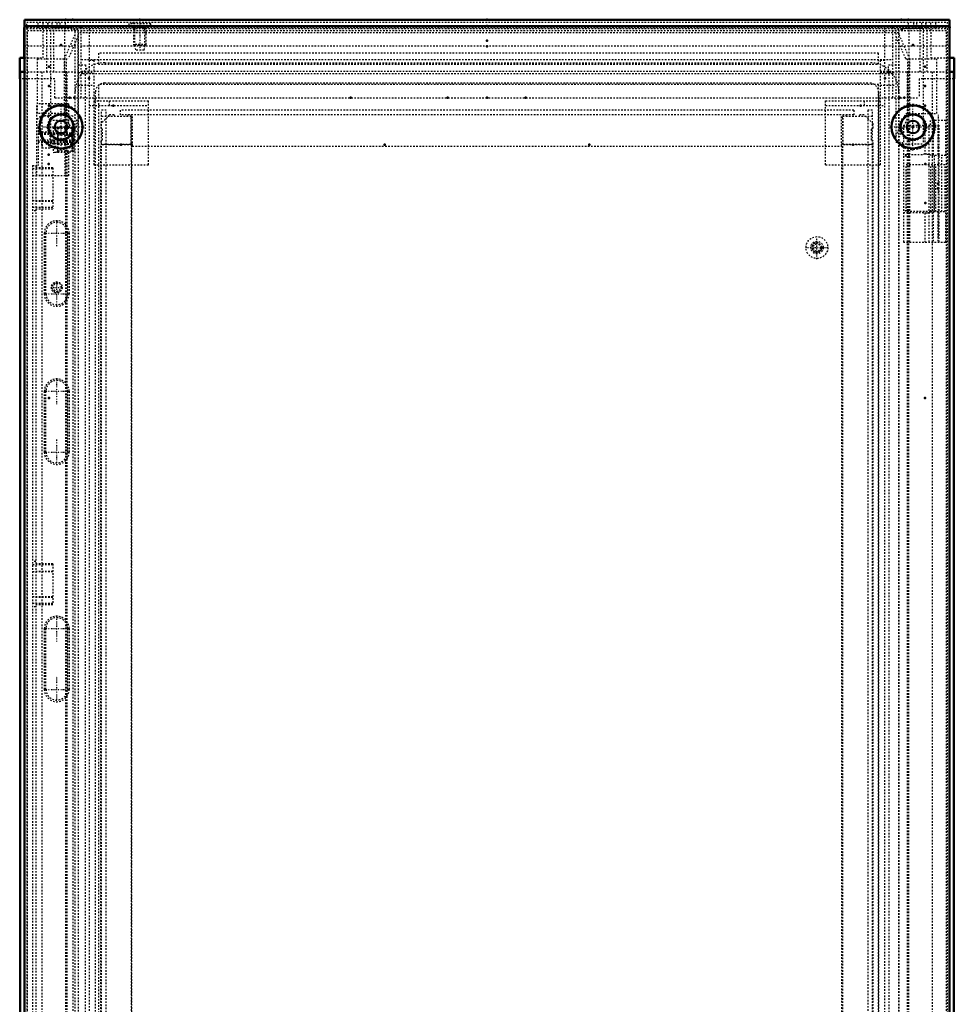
# Model space of a CAD drawing. Header units: millimetres. Extents: x -4 to 2880, y 0 to 4802.
# Tile 14 of 14: x 2281 to 2880, y 3227 to 3858. Entities that reach past the tile are written whole.
import ezdxf

# ---------------------------------------------------------------- set-up
doc = ezdxf.new("R2010")
doc.units = ezdxf.units.MM
doc.linetypes.add('Center', pattern=[1.5, 0.45, -0.5, 0.05, -0.5])
doc.linetypes.add('Dashed', pattern=[2, 1, -1])
for name, color, linetype, lineweight in [('2d ConnectionPoints', 7, 'Continuous', 50), ('AM_0', 7, 'Continuous', 50), ('AM_5', 3, 'Continuous', 25), ('AM_7', 7, 'Center', 25), ('AM_9', 6, 'Dashed', 25)]:
    doc.layers.add(name, color=color, linetype=linetype, lineweight=lineweight)

# ---------------------------------------------------------------- blocks, each defined once
blk = doc.blocks.new('113_MPA060MPB2T_0_in_MCS22066R5_0L__1300')
at = {"layer": 'AM_9'}
for p, q in [((2325.68, 3831.9), (2328.68, 3831.9)), ((2328.68, 3831.9), (2328.68, 3764.9)), ((2318.68, 3828.9), (2323.38, 3828.9)), ((2318.68, 3824.1), (2328.68, 3824.1)), ((2323.38, 3828.9), (2323.38, 3824.9)), ((2318.68, 3815.9), (2328.68, 3815.9)), ((2328.68, 3805.9), (2363.68, 3805.9)), ((2338.68, 3802.9), (2338.68, 3805.9)), ((2363.68, 3764.9), (2363.68, 3805.9)), ((2325.68, 3802.9), (2363.68, 3802.9)), ((2328.68, 3764.9), (2363.68, 3764.9))]:
    blk.add_line(p, q, dxfattribs=at)
blk = doc.blocks.new('114_MP2206_0__P1_0_in_MCS22066R5_0L__1300')
at = {"layer": 'AM_9'}
for p, q in [((2333.68, 1705.9), (2333.68, 3799.9)), ((2336.68, 3799.9), (2333.68, 3799.9)), ((2336.68, 1705.9), (2336.68, 3799.9)), ((2345.68, 3799.9), (2345.68, 3795.9)), ((2815.68, 3799.9), (2345.68, 3799.9)), ((2815.68, 3799.9), (2815.68, 3795.9)), ((2824.68, 3799.9), (2824.68, 1705.9)), ((2827.68, 3799.9), (2824.68, 3799.9)), ((2827.68, 1705.9), (2827.68, 3799.9)), ((2352.68, 3795.9), (2333.68, 3795.9)), ((2815.68, 3796.9), (2345.68, 3796.9)), ((2352.68, 3795.9), (2352.68, 1709.9)), ((2808.68, 1709.9), (2808.68, 3795.9)), ((2827.68, 3795.9), (2808.68, 3795.9))]:
    blk.add_line(p, q, dxfattribs=at)
blk = doc.blocks.new('115_MPA060MPB1T_0_in_MCS22066R5_0L__1300')
at = {"layer": 'AM_9'}
for p, q in [((2832.68, 3831.9), (2835.68, 3831.9)), ((2832.68, 3831.9), (2832.68, 3764.9)), ((2832.68, 3824.1), (2842.68, 3824.1)), ((2837.98, 3828.9), (2842.68, 3828.9)), ((2837.98, 3824.9), (2837.98, 3828.9)), ((2832.68, 3815.9), (2842.68, 3815.9)), ((2797.68, 3805.9), (2832.68, 3805.9)), ((2797.68, 3764.9), (2797.68, 3805.9)), ((2822.68, 3802.9), (2822.68, 3805.9)), ((2797.68, 3802.9), (2835.68, 3802.9)), ((2797.68, 3764.9), (2832.68, 3764.9))]:
    blk.add_line(p, q, dxfattribs=at)
blk = doc.blocks.new('116_CCR066R5_0__Roof_plate_0_in_MCS22066R5_0L__1300')
at = {"layer": 'AM_0'}
for p, q in [((2284.18, 3857.9), (2877.18, 3857.9)), ((2284.18, 3853.85), (2284.18, 3857.9)), ((2877.18, 3857.9), (2877.18, 3853.85))]:
    blk.add_line(p, q, dxfattribs=at)
at = {"layer": 'AM_5', "linetype": 'Dashed'}
for p, q in [((2354.18, 3852.9), (2362.18, 3852.9)), ((2354.94, 3841.2), (2354.94, 3852.9)), ((2361.41, 3841.2), (2361.41, 3852.9))]:
    blk.add_line(p, q, dxfattribs=at)
at = {"layer": 'AM_7'}
blk.add_line((2358.18, 3857.3), (2358.18, 3837.5), dxfattribs=at)
at = {"layer": 'AM_9'}
for p, q in [((2285.68, 3852.35), (2285.68, 3856.4)), ((2285.68, 3856.4), (2875.68, 3856.4)), ((2292.93, 3852.9), (2292.93, 3856.4)), ((2296.21, 3852.9), (2296.21, 3856.4)), ((2299.22, 3852.9), (2299.22, 3856.4)), ((2299.43, 3852.9), (2299.43, 3856.4)), ((2301.91, 3852.9), (2301.91, 3856.4)), ((2305.12, 3852.9), (2305.12, 3856.4)), ((2307.07, 3852.9), (2307.07, 3856.4)), ((2310.62, 3852.9), (2310.62, 3856.4)), ((2365.18, 3855.4), (2351.18, 3855.4)), ((2351.18, 3855.4), (2351.18, 3854.2)), ((2353.68, 3856.4), (2353.68, 3855.4)), ((2362.68, 3855.4), (2362.68, 3856.4)), ((2365.18, 3854.2), (2365.18, 3855.4)), ((2850.73, 3852.9), (2850.73, 3856.4)), ((2854.29, 3852.9), (2854.29, 3856.4)), ((2856.23, 3852.9), (2856.23, 3856.4)), ((2859.44, 3852.9), (2859.44, 3856.4)), ((2861.93, 3852.9), (2861.93, 3856.4)), ((2862.13, 3852.9), (2862.13, 3856.4)), ((2865.15, 3852.9), (2865.15, 3856.4)), ((2868.43, 3852.9), (2868.43, 3856.4)), ((2875.68, 3856.4), (2875.68, 3852.35)), ((2292.93, 3852.9), (2868.43, 3852.9)), ((2365.18, 3854.2), (2351.18, 3854.2)), ((2354.18, 3854.2), (2354.18, 3841.97)), ((2362.18, 3841.97), (2362.18, 3854.2)), ((2877.18, 3840.9), (2284.18, 3840.9)), ((2362.18, 3841.97), (2354.18, 3841.97)), ((2354.18, 3841.97), (2354.68, 3841.47)), ((2354.68, 3841.47), (2355.43, 3838.4)), ((2361.68, 3841.47), (2354.68, 3841.47)), ((2360.93, 3838.4), (2355.43, 3838.4)), ((2360.93, 3838.4), (2361.68, 3841.47)), ((2361.68, 3841.47), (2362.18, 3841.97))]:
    blk.add_line(p, q, dxfattribs=at)
blk = doc.blocks.new('117_LSSD2200_0__Espagnolette_Bottom_0_in_MCS22066R5_0L__1300')
at = {"layer": 'AM_7'}
for p, q in [((2304.93, 3712.88), (2304.93, 3729.5)), ((2296.62, 3721.19), (2313.24, 3721.19)), ((2304.93, 3673.88), (2304.93, 3690.5)), ((2296.62, 3682.19), (2313.24, 3682.19)), ((2304.93, 3611.51), (2304.93, 3628.13)), ((2296.62, 3619.82), (2313.24, 3619.82)), ((2304.93, 3572.51), (2304.93, 3589.13)), ((2296.62, 3580.82), (2313.24, 3580.82)), ((2304.93, 3459.51), (2304.93, 3476.13)), ((2296.62, 3467.82), (2313.24, 3467.82)), ((2304.93, 3420.51), (2304.93, 3437.13)), ((2296.62, 3428.82), (2313.24, 3428.82))]:
    blk.add_line(p, q, dxfattribs=at)
at = {"layer": 'AM_9'}
for p, q in [((2296.43, 3796.4), (2297.43, 3796.4)), ((2309.43, 3793.4), (2300.43, 3793.4)), ((2312.43, 3796.4), (2313.43, 3796.4)), ((2292.93, 3789.07), (2292.93, 3764.4)), ((2292.93, 3785.4), (2315.43, 3785.4)), ((2315.43, 2832.93), (2315.43, 3787.87)), ((2292.93, 3784.57), (2315.43, 3784.57)), ((2292.93, 3780.35), (2315.43, 3780.35)), ((2292.93, 3779.52), (2315.43, 3779.52)), ((2289.43, 3764.4), (2292.93, 3764.4)), ((2289.43, 3764.4), (2289.43, 2856.4)), ((2302.43, 3762.27), (2289.43, 3762.27)), ((2291.43, 3764.4), (2291.43, 2856.4)), ((2302.43, 3762.95), (2291.43, 3762.95)), ((2302.43, 3762.95), (2302.43, 3736.81)), ((2302.43, 3757.9), (2289.43, 3757.9)), ((2302.43, 3758.09), (2291.43, 3758.09)), ((2302.43, 3741.9), (2289.43, 3741.9)), ((2302.43, 3741.38), (2291.43, 3741.38)), ((2302.43, 3737.53), (2289.43, 3737.53)), ((2291.43, 3735.4), (2289.43, 3735.4)), ((2291.43, 3736.81), (2302.43, 3736.81)), ((2297.02, 3682.19), (2297.02, 3721.19)), ((2298.02, 3721.19), (2297.02, 3721.19)), ((2298.02, 3682.19), (2298.02, 3721.19)), ((2311.85, 3721.19), (2312.85, 3721.19)), ((2311.85, 3721.19), (2311.85, 3682.19)), ((2312.85, 3721.19), (2312.85, 3682.19)), ((2298.02, 3682.19), (2297.02, 3682.19)), ((2311.85, 3682.19), (2312.85, 3682.19)), ((2297.02, 3580.82), (2297.02, 3619.82)), ((2298.02, 3619.82), (2297.02, 3619.82)), ((2298.02, 3580.82), (2298.02, 3619.82)), ((2311.85, 3619.82), (2312.85, 3619.82)), ((2311.85, 3619.82), (2311.85, 3580.82)), ((2312.85, 3619.82), (2312.85, 3580.82)), ((2298.02, 3580.82), (2297.02, 3580.82)), ((2311.85, 3580.82), (2312.85, 3580.82)), ((2291.43, 3510.7), (2289.43, 3510.7)), ((2302.43, 3508.57), (2289.43, 3508.57)), ((2302.43, 3509.25), (2291.43, 3509.25)), ((2302.43, 3509.25), (2302.43, 3483.11)), ((2302.43, 3504.2), (2289.43, 3504.2)), ((2302.43, 3504.39), (2291.43, 3504.39)), ((2302.43, 3488.2), (2289.43, 3488.2)), ((2302.43, 3483.83), (2289.43, 3483.83)), ((2302.43, 3487.68), (2291.43, 3487.68)), ((2291.43, 3483.11), (2302.43, 3483.11)), ((2291.43, 3481.7), (2289.43, 3481.7)), ((2297.02, 3428.82), (2297.02, 3467.82)), ((2298.02, 3467.82), (2297.02, 3467.82)), ((2298.02, 3428.82), (2298.02, 3467.82)), ((2311.85, 3467.82), (2311.85, 3428.82)), ((2311.85, 3467.82), (2312.85, 3467.82)), ((2312.85, 3467.82), (2312.85, 3428.82)), ((2298.02, 3428.82), (2297.02, 3428.82)), ((2311.85, 3428.82), (2312.85, 3428.82))]:
    blk.add_line(p, q, dxfattribs=at)
for centre, radius, start, end in [((2296.43, 3791.9), 4.5, 90, 218.94244), ((2297.43, 3793.4), 3, 360, 90), ((2312.43, 3793.4), 3, 90, 180), ((2313.43, 3791.9), 4.5, 296.3878, 90), ((2304.93, 3721.19), 7.91, 0, 180), ((2304.93, 3721.19), 6.91, 360, 180), ((2304.93, 3682.19), 7.91, 180, 0), ((2304.93, 3682.19), 6.91, 180, 0), ((2304.93, 3619.82), 7.91, 0, 180), ((2304.93, 3619.82), 6.91, 360, 180), ((2304.93, 3580.82), 7.91, 180, 0), ((2304.93, 3580.82), 6.91, 180, 0), ((2304.93, 3467.82), 7.91, 0, 180), ((2304.93, 3467.82), 6.91, 0, 180), ((2304.93, 3428.82), 7.91, 180, 0), ((2304.93, 3428.82), 6.91, 180, 0)]:
    blk.add_arc(centre, radius, start, end, dxfattribs=at)
blk = doc.blocks.new('120_DN2206R5_0__Plain_door_0_in_MCS22066R5_0L__1300')
at = {"layer": 'AM_0'}
for p in [(2284.18, 3852.9), (2284.13, 3833.4)]:
    blk.add_line(p, (2284.13, 3852.9), dxfattribs=at)
at = {"layer": 'AM_5', "linetype": 'Dashed'}
for centre, radius in [((2792.13, 3711.9), 3.23), ((2304.93, 3686.4), 2.39)]:
    blk.add_arc(centre, radius, 75, 15, dxfattribs=at)
at = {"layer": 'AM_7'}
for p, q in [((2792.13, 3704.55), (2792.13, 3719.25)), ((2784.78, 3711.9), (2799.48, 3711.9)), ((2301.26, 3686.4), (2308.61, 3686.4))]:
    blk.add_line(p, q, dxfattribs=at)
at = {"layer": 'AM_9'}
for p, q in [((2292.93, 3852.9), (2284.18, 3852.9)), ((2286.13, 3850.9), (2875.13, 3850.9)), ((2286.13, 1672.9), (2286.13, 3850.9)), ((2844.63, 3849.4), (2318.63, 3849.4)), ((2318.63, 3849.4), (2318.63, 1674.4)), ((2844.63, 1674.4), (2844.63, 3849.4)), ((2877.13, 3852.9), (2868.43, 3852.9)), ((2875.13, 1672.9), (2875.13, 3850.9)), ((2877.13, 1671.85), (2877.13, 3852.9)), ((2831.63, 3836.4), (2331.63, 3836.4)), ((2331.63, 3836.4), (2331.63, 3829.4)), ((2831.63, 3829.4), (2831.63, 3836.4)), ((2284.13, 1680.9), (2284.13, 3833.4)), ((2331.63, 3829.4), (2831.63, 3829.4)), ((2331.63, 3816.4), (2331.63, 1707.4)), ((2831.63, 3816.4), (2331.63, 3816.4)), ((2831.63, 1707.4), (2831.63, 3816.4)), ((2338.83, 3796.9), (2333.13, 3791.2)), ((2341.63, 3796.9), (2338.83, 3796.9)), ((2342.21, 3795.9), (2341.63, 3796.9)), ((2350.63, 3796.9), (2350.06, 3795.9)), ((2352.63, 3778.15), (2352.63, 3796.9)), ((2353.38, 3795.3), (2352.63, 3795.3)), ((2353.38, 3776.9), (2353.38, 3796.9)), ((2807.88, 3776.9), (2807.88, 3796.9)), ((2808.63, 3795.3), (2807.88, 3795.3)), ((2808.63, 3796.9), (2808.63, 3778.15)), ((2811.21, 3795.9), (2810.63, 3796.9)), ((2819.63, 3796.9), (2819.06, 3795.9)), ((2822.43, 3796.9), (2819.63, 3796.9)), ((2828.13, 3791.2), (2822.43, 3796.9)), ((2333.13, 3791.2), (2333.13, 3788.4)), ((2333.13, 3788.4), (2334.13, 3787.82)), ((2334.13, 3787.82), (2334.13, 3780.73)), ((2827.13, 3787.82), (2828.13, 3788.4)), ((2827.13, 3780.73), (2827.13, 3787.82)), ((2828.13, 3788.4), (2828.13, 3791.2)), ((2334.13, 3780.73), (2333.13, 3780.15)), ((2333.13, 3780.15), (2333.13, 3778.15)), ((2828.13, 3780.15), (2827.13, 3780.73)), ((2828.13, 3778.15), (2828.13, 3780.15)), ((2333.13, 3778.15), (2352.63, 3778.15)), ((2353.13, 3777.65), (2333.13, 3777.65)), ((2333.13, 1746.15), (2333.13, 3777.65)), ((2334.73, 3778.15), (2334.73, 3777.65)), ((2351.53, 3777.65), (2351.53, 3778.15)), ((2352.63, 3778.5), (2353.38, 3778.5)), ((2353.13, 1746.15), (2353.13, 3777.65)), ((2353.38, 3776.9), (2807.88, 3776.9)), ((2807.88, 3778.5), (2808.63, 3778.5)), ((2808.13, 1746.15), (2808.13, 3777.65)), ((2828.13, 3777.65), (2808.13, 3777.65)), ((2808.63, 3778.15), (2828.13, 3778.15)), ((2809.73, 3778.15), (2809.73, 3777.65)), ((2826.53, 3777.65), (2826.53, 3778.15)), ((2828.13, 1746.15), (2828.13, 3777.65)), ((2849.23, 3734.9), (2849.23, 3764.9)), ((2874.28, 3764.9), (2849.23, 3764.9)), ((2865.18, 3734.9), (2865.18, 3764.9)), ((2867.18, 3734.9), (2867.18, 3764.9)), ((2867.2, 3734.9), (2867.2, 3764.9)), ((2868.31, 3734.9), (2868.31, 3764.9)), ((2872.28, 3734.9), (2872.28, 3764.9)), ((2874.28, 3734.9), (2874.28, 3764.9)), ((2864.97, 3734.9), (2849.23, 3734.9))]:
    blk.add_line(p, q, dxfattribs=at)
for centre, radius in [((2792.13, 3711.9), 7), ((2792.13, 3711.9), 4), ((2792.13, 3711.9), 3.05), ((2792.13, 3711.9), 2.35), ((2304.93, 3686.4), 3.5), ((2304.93, 3686.4), 3)]:
    blk.add_circle(centre, radius, dxfattribs=at)
blk = doc.blocks.new('124_DNMK02_0__Hinge_Left_4_0_in_MCS22066R5_0L__1300')
at = {"layer": 'AM_7'}
blk.add_line((2869.73, 3797), (2869.73, 3717.8), dxfattribs=at)
at = {"layer": 'AM_9'}
for p, q in [((2864.73, 3793.4), (2864.73, 3790.4)), ((2874.73, 3793.4), (2864.73, 3793.4)), ((2874.73, 3770.9), (2874.73, 3793.4)), ((2847.55, 3790.4), (2870.15, 3790.4)), ((2847.55, 3790.4), (2847.55, 3715.4)), ((2851.55, 3790.4), (2851.55, 3715.4)), ((2861.36, 3790.4), (2861.36, 3771.69)), ((2863.75, 3790.4), (2863.75, 3715.4)), ((2866.52, 3790.4), (2866.52, 3770.9)), ((2869.65, 3790.4), (2869.65, 3770.9)), ((2870.15, 3790.4), (2870.15, 3715.4)), ((2859.73, 3771.4), (2847.55, 3771.4)), ((2851.55, 3770.41), (2847.55, 3770.41)), ((2864.97, 3771.4), (2863.57, 3771.4)), ((2864.97, 3771.4), (2864.97, 3770.9)), ((2874.73, 3770.9), (2864.97, 3770.9)), ((2867.23, 3770.9), (2867.23, 3734.9)), ((2872.23, 3734.9), (2872.23, 3770.9)), ((2851.55, 3735.39), (2847.55, 3735.39)), ((2864.97, 3734.9), (2864.97, 3734.4)), ((2864.97, 3734.9), (2874.73, 3734.9)), ((2866.52, 3734.9), (2866.52, 3715.4)), ((2869.65, 3734.9), (2869.65, 3715.4)), ((2874.73, 3715.4), (2874.73, 3734.9)), ((2847.55, 3734.4), (2859.73, 3734.4)), ((2861.36, 3734.11), (2861.36, 3715.4)), ((2863.57, 3734.4), (2864.97, 3734.4)), ((2847.55, 3715.4), (2874.73, 3715.4))]:
    blk.add_line(p, q, dxfattribs=at)
for points in [[(2863.57, 3771.4), (2863.04, 3771.54), (2862.5, 3771.64), (2861.95, 3771.69), (2861.4, 3771.7), (2861.36, 3771.69)], [(2861.36, 3734.11), (2861.91, 3734.11), (2862.46, 3734.15), (2863, 3734.25), (2863.53, 3734.39), (2863.57, 3734.4)]]:
    blk.add_lwpolyline(points, dxfattribs=at)
for centre, start, end in [((2861.65, 3765.4), 92.61556, 107.75279), ((2861.65, 3740.4), 252.24721, 267.38444)]:
    blk.add_arc(centre, 6.3, start, end, dxfattribs=at)
blk = doc.blocks.new('128_DNMK01_0__Rod_catches_4_0_in_MCS22066R5_0L__1300')
at = {"layer": 'AM_7'}
blk.add_line((2294.21, 3780.9), (2316.21, 3780.9), dxfattribs=at)
at = {"layer": 'AM_9'}
for p, q in [((2312.48, 3803.9), (2292.21, 3803.9)), ((2292.21, 3757.9), (2292.21, 3803.9)), ((2310.21, 3803.9), (2310.21, 3757.9)), ((2312.48, 3803.9), (2312.48, 3788.9)), ((2300.51, 3785.9), (2295.51, 3785.9)), ((2295.51, 3785.9), (2295.51, 3775.9)), ((2303.51, 3784.9), (2300.51, 3785.9)), ((2300.51, 3785.9), (2300.51, 3775.9)), ((2305.55, 3788.48), (2302.71, 3788.9)), ((2312.48, 3788.9), (2302.71, 3788.9)), ((2302.71, 3788.9), (2302.71, 3772.9)), ((2305.55, 3788.48), (2305.55, 3773.32)), ((2305.63, 3788.09), (2305.55, 3788.48)), ((2314.68, 3788.09), (2305.63, 3788.09)), ((2305.71, 3783.9), (2305.63, 3788.09)), ((2312.48, 3788.9), (2315.89, 3788.44)), ((2314.68, 3788.09), (2314.61, 3783.9)), ((2314.75, 3788.44), (2314.68, 3788.09)), ((2314.75, 3788.44), (2314.75, 3773.36)), ((2315.89, 3788.44), (2314.75, 3788.44)), ((2315.89, 3788.44), (2315.89, 3773.36)), ((2295.51, 3784.6), (2295.21, 3784.6)), ((2295.21, 3784.6), (2295.21, 3777.2)), ((2305.51, 3784.9), (2303.51, 3784.9)), ((2303.51, 3784.9), (2303.51, 3776.9)), ((2305.51, 3784.9), (2305.51, 3776.9)), ((2305.63, 3783.4), (2305.51, 3783.4)), ((2305.71, 3783.9), (2305.71, 3777.9)), ((2314.61, 3783.9), (2305.71, 3783.9)), ((2314.61, 3783.9), (2314.61, 3777.9)), ((2314.71, 3782.9), (2314.68, 3782.9)), ((2314.71, 3783.4), (2314.71, 3778.4)), ((2315.21, 3783.4), (2314.71, 3783.4)), ((2315.21, 3783.4), (2315.21, 3778.4)), ((2295.21, 3777.2), (2295.51, 3777.2)), ((2295.51, 3775.9), (2300.51, 3775.9)), ((2300.51, 3775.9), (2303.51, 3776.9)), ((2302.71, 3772.9), (2305.55, 3773.32)), ((2312.48, 3772.9), (2302.71, 3772.9)), ((2303.51, 3776.9), (2305.51, 3776.9)), ((2305.55, 3773.32), (2305.63, 3773.71)), ((2305.63, 3773.71), (2305.71, 3777.9)), ((2314.68, 3773.71), (2305.63, 3773.71)), ((2314.61, 3777.9), (2305.71, 3777.9)), ((2315.89, 3773.36), (2312.48, 3772.9)), ((2312.48, 3772.9), (2312.48, 3757.9)), ((2314.61, 3777.9), (2314.68, 3773.71)), ((2314.68, 3778.9), (2314.71, 3778.9)), ((2314.68, 3773.71), (2314.75, 3773.36)), ((2314.71, 3778.4), (2315.21, 3778.4)), ((2314.75, 3773.36), (2315.89, 3773.36)), ((2312.48, 3757.9), (2292.21, 3757.9))]:
    blk.add_line(p, q, dxfattribs=at)
for points in [[(2305.63, 3783.4), (2305.62, 3783.39), (2305.62, 3783.36), (2305.62, 3783.31), (2305.61, 3783.25), (2305.61, 3783.17), (2305.61, 3783.07), (2305.6, 3782.95), (2305.6, 3782.82), (2305.6, 3782.67), (2305.59, 3782.51), (2305.59, 3782.33), (2305.59, 3782.15), (2305.59, 3781.96), (2305.59, 3781.76), (2305.59, 3781.55), (2305.58, 3781.33), (2305.58, 3781.12), (2305.58, 3780.9), (2305.58, 3780.68), (2305.58, 3780.47), (2305.59, 3780.25), (2305.59, 3780.04), (2305.59, 3779.84), (2305.59, 3779.65), (2305.59, 3779.47), (2305.59, 3779.29), (2305.6, 3779.13), (2305.6, 3778.98), (2305.6, 3778.85), (2305.61, 3778.73), (2305.61, 3778.63), (2305.61, 3778.55), (2305.62, 3778.49), (2305.62, 3778.44), (2305.62, 3778.41), (2305.63, 3778.4)], [(2305.67, 3780.9), (2305.67, 3781.12), (2305.67, 3781.33), (2305.67, 3781.55), (2305.67, 3781.76), (2305.67, 3781.96), (2305.67, 3782.15), (2305.66, 3782.33), (2305.66, 3782.51), (2305.66, 3782.67), (2305.66, 3782.82), (2305.65, 3782.95), (2305.65, 3783.07), (2305.65, 3783.17), (2305.64, 3783.25), (2305.64, 3783.31), (2305.64, 3783.36), (2305.63, 3783.39), (2305.63, 3783.4)], [(2305.63, 3778.4), (2305.63, 3778.41), (2305.64, 3778.44), (2305.64, 3778.49), (2305.64, 3778.55), (2305.65, 3778.63), (2305.65, 3778.73), (2305.65, 3778.85), (2305.66, 3778.98), (2305.66, 3779.13), (2305.66, 3779.29), (2305.66, 3779.47), (2305.67, 3779.65), (2305.67, 3779.84), (2305.67, 3780.04), (2305.67, 3780.25), (2305.67, 3780.47), (2305.67, 3780.68), (2305.67, 3780.9)], [(2314.68, 3782.9), (2314.68, 3782.89), (2314.68, 3782.87), (2314.68, 3782.83), (2314.67, 3782.78), (2314.67, 3782.71), (2314.67, 3782.63), (2314.66, 3782.54), (2314.66, 3782.43), (2314.66, 3782.31), (2314.66, 3782.19), (2314.66, 3782.05), (2314.65, 3781.9), (2314.65, 3781.75), (2314.65, 3781.58), (2314.65, 3781.42), (2314.65, 3781.25), (2314.65, 3781.07), (2314.65, 3780.9), (2314.65, 3780.73), (2314.65, 3780.55), (2314.65, 3780.38), (2314.65, 3780.22), (2314.65, 3780.05), (2314.65, 3779.9), (2314.66, 3779.75), (2314.66, 3779.61), (2314.66, 3779.49), (2314.66, 3779.37), (2314.66, 3779.26), (2314.67, 3779.17), (2314.67, 3779.09), (2314.67, 3779.02), (2314.68, 3778.97), (2314.68, 3778.93), (2314.68, 3778.91), (2314.68, 3778.9)], [(2314.71, 3782.48), (2314.7, 3782.58), (2314.7, 3782.67), (2314.7, 3782.74), (2314.7, 3782.8), (2314.69, 3782.85), (2314.69, 3782.88), (2314.69, 3782.9), (2314.68, 3782.9)], [(2314.68, 3778.9), (2314.69, 3778.91), (2314.69, 3778.93), (2314.69, 3778.97), (2314.7, 3779.02), (2314.7, 3779.09), (2314.7, 3779.17), (2314.7, 3779.26), (2314.71, 3779.32)], [(2314.71, 3778.72), (2314.71, 3778.84), (2314.71, 3778.97), (2314.72, 3779.12), (2314.72, 3779.27), (2314.72, 3779.45), (2314.72, 3779.63), (2314.72, 3779.82), (2314.73, 3780.02), (2314.73, 3780.23), (2314.73, 3780.44), (2314.73, 3780.66), (2314.73, 3780.88), (2314.73, 3781.09), (2314.73, 3781.31), (2314.73, 3781.52), (2314.73, 3781.73), (2314.72, 3781.93), (2314.72, 3782.13), (2314.72, 3782.31), (2314.72, 3782.49), (2314.72, 3782.65), (2314.71, 3782.8), (2314.71, 3782.93), (2314.71, 3783.05), (2314.71, 3783.08)]]:
    blk.add_lwpolyline(points, dxfattribs=at)
blk = doc.blocks.new('131_CRP2206R5_0__Rear_Panel_0_in_MCS22066R5_0L__1300')
at = {"layer": 'AM_0'}
for p, q in [((2284.18, 3853.85), (2877.18, 3853.85)), ((2284.18, 3853.85), (2284.18, 1671.85)), ((2877.18, 3853.85), (2877.18, 1671.85))]:
    blk.add_line(p, q, dxfattribs=at)
for centre, radius in [((2307.68, 3789.15), 13.73), ((2853.68, 3789.15), 13.73), ((2307.68, 3789.15), 8.03), ((2307.68, 3789.15), 4), ((2853.68, 3789.15), 8.03), ((2853.68, 3789.15), 4)]:
    blk.add_circle(centre, radius, dxfattribs=at)
at = {"layer": 'AM_7'}
for p, q in [((2307.68, 3774.08), (2307.68, 3804.22)), ((2853.68, 3774.08), (2853.68, 3804.22)), ((2292.61, 3789.15), (2322.74, 3789.15)), ((2838.61, 3789.15), (2868.74, 3789.15))]:
    blk.add_line(p, q, dxfattribs=at)
at = {"layer": 'AM_9'}
for p, q in [((2285.68, 3852.35), (2875.68, 3852.35)), ((2285.68, 3852.35), (2285.68, 1673.35)), ((2875.68, 3852.35), (2875.68, 1673.35)), ((2335.68, 3830.35), (2825.68, 3830.35)), ((2335.68, 3817.35), (2825.68, 3817.35)), ((2316.68, 1694.35), (2316.68, 3811.35)), ((2329.68, 1694.35), (2329.68, 3811.35)), ((2831.68, 3811.35), (2831.68, 1694.35)), ((2844.68, 3811.35), (2844.68, 1694.35))]:
    blk.add_line(p, q, dxfattribs=at)
for centre in [(2307.68, 3789.15), (2853.68, 3789.15)]:
    blk.add_circle(centre, 8.65, dxfattribs=at)
for centre, radius, start, end in [((2335.68, 3811.35), 19, 90, 180), ((2825.68, 3811.35), 19, 0, 90), ((2335.68, 3811.35), 6, 90, 180), ((2825.68, 3811.35), 6, 0, 90), ((2307.68, 3789.15), 14.35, 51.1578, 308.8422), ((2853.68, 3789.15), 14.35, 231.1578, 128.8422)]:
    blk.add_arc(centre, radius, start, end, dxfattribs=at)
blk = doc.blocks.new('134_CRPK060RPMK3R_0_in_MCS22066R5_0L__1300')
at = {"layer": 'AM_9'}
for p, q in [((2314.68, 3852.4), (2301.08, 3852.4)), ((2301.08, 3778.4), (2301.08, 3852.4)), ((2309.97, 3832.9), (2316.68, 3848.42)), ((2314.68, 3851.4), (2314.68, 3852.4)), ((2318.68, 3851.4), (2314.68, 3851.4)), ((2316.68, 3811.35), (2316.68, 3851.4)), ((2318.68, 3779.4), (2318.68, 3851.4)), ((2318.68, 3847.59), (2312.33, 3832.9)), ((2292.68, 3797.9), (2292.68, 3832.9)), ((2292.68, 3832.9), (2312.33, 3832.9)), ((2309.97, 3797.9), (2309.97, 3832.9)), ((2311.08, 3797.9), (2311.08, 3832.9)), ((2312.33, 3797.9), (2292.68, 3797.9)), ((2316.68, 3782.38), (2309.97, 3797.9)), ((2312.33, 3797.9), (2318.68, 3783.21)), ((2314.68, 3778.4), (2314.68, 3779.4)), ((2314.68, 3779.4), (2318.68, 3779.4)), ((2314.68, 3778.4), (2301.08, 3778.4))]:
    blk.add_line(p, q, dxfattribs=at)
blk = doc.blocks.new('137_CRPK060RPMK6F_0_in_MCS22066R5_0L__1300')
at = {"layer": 'AM_9'}
for p, q in [((2846.68, 3851.4), (2842.68, 3851.4)), ((2842.68, 3851.4), (2842.68, 3779.4)), ((2844.68, 3851.4), (2844.68, 3811.35)), ((2844.68, 3848.42), (2851.38, 3832.9)), ((2846.68, 3852.4), (2860.28, 3852.4)), ((2846.68, 3852.4), (2846.68, 3851.4)), ((2860.28, 3852.4), (2860.28, 3778.4)), ((2849.03, 3832.9), (2842.68, 3847.59)), ((2849.03, 3832.9), (2868.68, 3832.9)), ((2850.28, 3832.9), (2850.28, 3797.9)), ((2851.38, 3832.9), (2851.38, 3797.9)), ((2868.68, 3832.9), (2868.68, 3797.9)), ((2842.68, 3783.21), (2849.03, 3797.9)), ((2851.38, 3797.9), (2844.68, 3782.38)), ((2849.03, 3797.9), (2868.68, 3797.9)), ((2842.68, 3779.4), (2846.68, 3779.4)), ((2846.68, 3779.4), (2846.68, 3778.4)), ((2846.68, 3778.4), (2860.28, 3778.4))]:
    blk.add_line(p, q, dxfattribs=at)
blk = doc.blocks.new('140_MCS22066R5_Frame_0_in_MCS22066R5_0L__1300')
at = {"layer": 'AM_0'}
for p, q in [((2281.18, 3833.4), (2284.18, 3833.4)), ((2281.18, 3819.9), (2281.18, 3833.4)), ((2877.18, 3833.4), (2880.18, 3833.4)), ((2880.18, 3833.4), (2880.18, 3819.9)), ((2281.48, 3824.4), (2284.18, 3824.4)), ((2281.48, 3824.4), (2281.48, 1681.4)), ((2877.18, 3824.4), (2879.88, 3824.4)), ((2879.88, 3824.4), (2879.88, 1681.4)), ((2281.48, 3819.9), (2281.18, 3819.9)), ((2880.18, 3819.9), (2879.88, 3819.9))]:
    blk.add_line(p, q, dxfattribs=at)
at = {"layer": 'AM_9'}
for p, q in [((2296.18, 3833.4), (2296.18, 3853.9)), ((2296.18, 3853.9), (2865.18, 3853.9)), ((2298.52, 3824.4), (2298.52, 3853.9)), ((2303.13, 3824.4), (2303.13, 3853.9)), ((2310.13, 3824.4), (2310.13, 3853.9)), ((2320.68, 3807.9), (2320.68, 3853.9)), ((2325.68, 3853.9), (2325.68, 1653.65)), ((2835.68, 1653.65), (2835.68, 3853.9)), ((2840.68, 3807.9), (2840.68, 3853.9)), ((2851.23, 3824.4), (2851.23, 3853.9)), ((2858.23, 3824.4), (2858.23, 3853.9)), ((2862.84, 3824.4), (2862.84, 3853.9)), ((2865.18, 3853.9), (2865.18, 3833.4)), ((2284.18, 3833.4), (2296.18, 3833.4)), ((2320.68, 3832.42), (2840.68, 3832.42)), ((2865.18, 3833.4), (2877.18, 3833.4)), ((2284.18, 3824.4), (2320.68, 3824.4)), ((2295.42, 3824.4), (2295.42, 1681.4)), ((2310.55, 3824.4), (2310.55, 1681.4)), ((2311.45, 3824.4), (2311.45, 1681.4)), ((2320.68, 3824.9), (2840.68, 3824.9)), ((2323.19, 3824.9), (2323.19, 1680.9)), ((2838.16, 3824.9), (2838.16, 1680.9)), ((2840.68, 3824.4), (2877.18, 3824.4)), ((2849.91, 3824.4), (2849.91, 1681.4)), ((2850.8, 3824.4), (2850.8, 1681.4)), ((2865.94, 3824.4), (2865.94, 1681.4)), ((2303.68, 3819.9), (2281.48, 3819.9)), ((2303.68, 3807.9), (2303.68, 3819.9)), ((2840.68, 3823.15), (2320.68, 3823.15)), ((2879.88, 3819.9), (2857.68, 3819.9)), ((2857.68, 3819.9), (2857.68, 3807.9)), ((2303.68, 3807.9), (2857.68, 3807.9))]:
    blk.add_line(p, q, dxfattribs=at)

msp = doc.modelspace()

# ---------------------------------------------------------------- linework, layer by layer
at = {"layer": '2d ConnectionPoints'}
for p in [(2310.676, 3857.9), (2315.176, 3857.9), (2315.176, 3857.9), (2358.176, 3857.9), (2580.676, 3857.9), (2580.676, 3857.9), (2580.676, 3857.9), (2846.176, 3857.9), (2846.176, 3857.9), (2850.676, 3857.9), (2580.676, 3853.9), (2580.676, 3853.9), (2877.133, 3852.9), (2580.676, 3844.4), (2307.676, 3841.65), (2580.676, 3840.9), (2853.676, 3841.65), (2299.876, 3827.9), (2861.476, 3827.9), (2325.676, 3820.4), (2835.676, 3820.4), (2835.676, 3820.4), (2835.676, 3820.4), (2299.876, 3815.4), (2299.876, 3815.4), (2861.476, 3815.4), (2861.476, 3815.4), (2313.176, 3807.9), (2316.176, 3807.9), (2493.346, 3807.9), (2555.476, 3807.9), (2580.676, 3807.9), (2605.476, 3807.9), (2845.176, 3807.9), (2848.176, 3807.9), (2299.876, 3802.9), (2341.176, 3802.9), (2820.176, 3802.9), (2861.476, 3802.9), (2299.706, 3796.4), (2299.706, 3790.4), (2307.676, 3789.15), (2853.676, 3789.15), (2346.176, 3777.9), (2346.176, 3777.9), (2515.176, 3777.9), (2646.176, 3777.9), (2815.176, 3777.9), (2815.176, 3777.9), (2299.706, 3771.4), (2299.706, 3765.4), (2299.706, 3765.4), (2861.646, 3765.4), (2861.646, 3765.4), (2861.646, 3765.4), (2869.733, 3752.9), (2869.733, 3749.9), (2861.646, 3740.4), (2299.876, 3615.4), (2861.476, 3615.4)]:
    msp.add_point(p, dxfattribs=at)

# ---------------------------------------------------------------- block references
for name in ['116_CCR066R5_0__Roof_plate_0_in_MCS22066R5_0L__1300', '140_MCS22066R5_Frame_0_in_MCS22066R5_0L__1300', '120_DN2206R5_0__Plain_door_0_in_MCS22066R5_0L__1300', '131_CRP2206R5_0__Rear_Panel_0_in_MCS22066R5_0L__1300', '134_CRPK060RPMK3R_0_in_MCS22066R5_0L__1300', '137_CRPK060RPMK6F_0_in_MCS22066R5_0L__1300', '113_MPA060MPB2T_0_in_MCS22066R5_0L__1300', '115_MPA060MPB1T_0_in_MCS22066R5_0L__1300', '128_DNMK01_0__Rod_catches_4_0_in_MCS22066R5_0L__1300', '114_MP2206_0__P1_0_in_MCS22066R5_0L__1300', '117_LSSD2200_0__Espagnolette_Bottom_0_in_MCS22066R5_0L__1300', '124_DNMK02_0__Hinge_Left_4_0_in_MCS22066R5_0L__1300']:
    msp.add_blockref(name, (0, 0))

doc.saveas('drawing.dxf')
